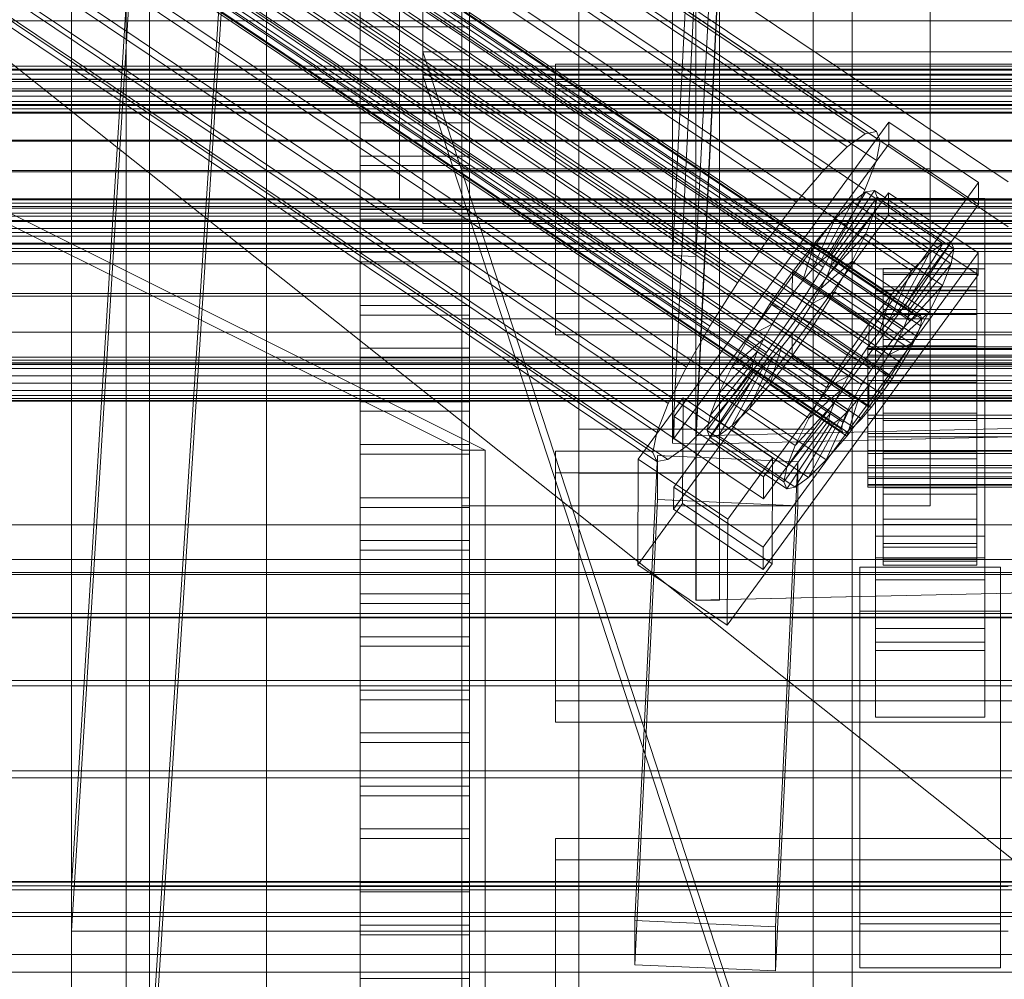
# Model space of a CAD drawing. Header units: millimetres. Extents: x -4395 to 65662, y -65530 to 6847.
# Tile 198 of 256: x -257 to -130, y -35399 to -35276. Entities that reach past the tile are written whole.
import ezdxf

# ---------------------------------------------------------------- set-up
doc = ezdxf.new("R2010")
doc.units = ezdxf.units.MM
for name, color, linetype, lineweight in [('COTAS_O', 1, 'Continuous', 0), ('frontal_briquetadora', 7, 'Continuous', 0), ('frontal_C01', 7, 'Continuous', 0), ('frontal_C02', 7, 'Continuous', 0), ('frontal_C03', 7, 'Continuous', 0), ('frontal_C04', 7, 'Continuous', 0), ('frontal_C05', 7, 'Continuous', 0), ('frontal_CHUTE_GRIZZLY_SEPARADOR', 7, 'Continuous', 0), ('frontal_mix-C02', 7, 'Continuous', 0), ('frontal_secador', 7, 'Continuous', 0)]:
    doc.layers.add(name, color=color, linetype=linetype, lineweight=lineweight)
doc.dimstyles.new('R19_100', dxfattribs={"dimtxt": 250, "dimasz": 150, "dimexe": 150, "dimexo": 80, "dimgap": 100, "dimtad": 1, "dimtih": 1, "dimtoh": 1, "dimdsep": 46, "dimcen": 0.09, "dimadec": 0, "dimazin": 0, "dimtfac": 1, "dimtdec": 4, "dimtofl": 0, "dimtmove": 0, "dimatfit": 3, "dimfxl": 1, "dimtolj": 1, "dimtzin": 0, "dimarcsym": 0})

# ---------------------------------------------------------------- blocks, each defined once
blk = doc.blocks.new('DIM_R33_45')
at = {"layer": 'COTAS_O'}
for p, q in [((-1850, -34800), (-1850, -35500)), ((-150, -34800), (-150, -35500)), ((-1850, -35500), (-1700, -35455)), ((-150, -35500), (-300, -35455)), ((-150, -35500), (-1850, -35500)), ((-1850, -35500), (-1700, -35545)), ((-150, -35500), (-300, -35545))]:
    blk.add_line(p, q, dxfattribs=at)
blk.add_text('1700 O', height=250, rotation=180, dxfattribs=at).set_placement((-1000, -35600))
blk = doc.blocks.new('DIM_R33_49')
at = {"layer": 'COTAS_O'}
for p, q in [((-1480, -35300), (-1330, -35255)), ((490, -35300), (340, -35255)), ((-1480, -36000), (-1480, -35300)), ((-1480, -35300), (490, -35300)), ((-1480, -35300), (-1330, -35345)), ((490, -35300), (340, -35345)), ((490, -36000), (490, -35300))]:
    blk.add_line(p, q, dxfattribs=at)
blk.add_text('1970 O', height=250, dxfattribs=at).set_placement((-495, -35200))
blk = doc.blocks.new('DIM_R33_51')
at = {"layer": 'COTAS_O'}
for p, q in [((-1400, -35300), (-1250, -35255)), ((1400, -35300), (1250, -35255)), ((-1400, -36000), (-1400, -35300)), ((-1400, -35300), (1400, -35300)), ((-1400, -35300), (-1250, -35345)), ((1400, -35300), (1250, -35345)), ((1400, -36000), (1400, -35300))]:
    blk.add_line(p, q, dxfattribs=at)
blk.add_text('2800 O', height=250, dxfattribs=at).set_placement((0, -35200))

msp = doc.modelspace()

# ---------------------------------------------------------------- linework, layer by layer
at = {"layer": 'frontal_briquetadora'}
msp.add_line((-674.804, -34950), (340, -35756.525), dxfattribs=at)
at = {"layer": 'frontal_C01'}
for p, q in [((-250, -33252.594), (-250, -35948.128)), ((-250, -35952.922), (-250, -33257.389)), ((-332.629, -35166.609), (-148.32, -35290.478)), ((-331.181, -35166.344), (-146.872, -35290.214)), ((-330.692, -35167.52), (-146.383, -35291.389)), ((-334.938, -35168.295), (-150.629, -35292.165)), ((-355.53, -35170.172), (-141.731, -35313.861)), ((-355.017, -35170.079), (-141.218, -35313.767)), ((-354.844, -35170.495), (-141.045, -35314.183)), ((-331.197, -35170.055), (-146.887, -35293.925)), ((-356.348, -35170.77), (-142.549, -35314.458)), ((-355.022, -35171.393), (-141.224, -35315.082)), ((-337.95, -35171.289), (-153.641, -35295.158)), ((-357.415, -35171.831), (-143.617, -35315.519)), ((-355.541, -35172.713), (-141.742, -35316.401)), ((-358.659, -35173.282), (-144.861, -35316.971)), ((-332.659, -35173.778), (-148.35, -35297.647)), ((-146.196, -35318.714), (-359.995, -35175.026)), ((-356.363, -35174.362), (-142.565, -35318.051)), ((-341.461, -35175.386), (-157.152, -35299.255)), ((-357.434, -35176.23), (-143.635, -35319.919)), ((-361.332, -35176.942), (-147.533, -35320.631)), ((-362.578, -35178.901), (-148.779, -35322.59)), ((-358.68, -35178.19), (-144.881, -35321.878)), ((-334.981, -35178.434), (-150.672, -35302.303)), ((-360.017, -35180.106), (-146.218, -35323.795)), ((-160.922, -35304.176), (-345.231, -35180.306)), ((-363.648, -35180.77), (-149.85, -35324.458)), ((-361.352, -35181.85), (-147.554, -35325.538)), ((-364.471, -35182.419), (-150.672, -35326.108)), ((-364.989, -35183.738), (-151.191, -35327.427)), ((-363.664, -35184.362), (-149.865, -35328.05)), ((-362.596, -35183.301), (-148.798, -35326.99)), ((-338.003, -35183.706), (-153.694, -35307.576)), ((-365.168, -35184.637), (-151.369, -35328.325)), ((-364.995, -35185.053), (-151.196, -35328.742)), ((-364.482, -35184.96), (-150.683, -35328.648)), ((-349.002, -35185.715), (-164.693, -35309.585)), ((-341.52, -35189.236), (-157.211, -35313.105)), ((-200, -35294.985), (-200, -35189.801)), ((-352.519, -35191.245), (-168.21, -35315.114)), ((-345.291, -35194.645), (-160.982, -35318.514)), ((-200, -35300.741), (-200, -35195.557)), ((-355.541, -35196.517), (-171.232, -35320.386)), ((-349.061, -35199.565), (-164.752, -35323.435)), ((-357.863, -35201.173), (-173.554, -35325.042)), ((-140, -35202.381), (-140, -35294.985)), ((-352.572, -35203.662), (-168.263, -35327.531)), ((-359.326, -35204.896), (-175.016, -35328.765)), ((-355.584, -35206.656), (-171.275, -35330.525)), ((-359.83, -35207.431), (-175.521, -35331.3)), ((-357.893, -35208.342), (-173.584, -35332.211)), ((-140, -35208.137), (-140, -35300.741)), ((-359.341, -35208.607), (-175.032, -35332.476)), ((-200, -35314.171), (-200, -35208.987)), ((-140, -35221.568), (-140, -35314.171)), ((-228.298, -35230.562), (-250, -35565.924)), ((-130, -35296.626), (-228.298, -35230.562)), ((-200, -35232.971), (-200, -35338.155)), ((-250, -35571.683), (-228.298, -35236.321)), ((-228.298, -35236.321), (-130, -35302.385)), ((-140, -35338.155), (-140, -35245.551)), ((-185, -35647.71), (-185, -35248.325)), ((-155, -35248.325), (-155, -35647.71)), ((-185, -35253.97), (-185, -35653.355)), ((-155, -35653.355), (-155, -35253.97)), ((-311.15, -35276.019), (311.15, -35276.019)), ((450, -35282.323), (-450, -35282.323)), ((-172.809, -35326.71), (-145.277, -35288.999)), ((-145.289, -35291.822), (-145.277, -35288.999)), ((-145.277, -35288.999), (-133.809, -35296.706)), ((-148.32, -35290.478), (-146.872, -35290.214)), ((-146.872, -35290.214), (-146.383, -35291.389)), ((-150.629, -35292.165), (-148.32, -35290.478)), ((-146.383, -35291.389), (-146.887, -35293.925)), ((-145.289, -35291.822), (-172.821, -35329.533)), ((-153.641, -35295.158), (-150.629, -35292.165)), ((-133.821, -35299.529), (-145.289, -35291.822)), ((-146.887, -35293.925), (-148.35, -35297.647)), ((-140, -35294.985), (-200, -35294.985)), ((-200, -35294.985), (-200, -35300.741)), ((-157.152, -35299.255), (-153.641, -35295.158)), ((-140, -35300.741), (-140, -35294.985)), ((-133.809, -35296.706), (-161.341, -35334.418)), ((-152.686, -35306.059), (-147.143, -35297.74)), ((-148.35, -35297.647), (-150.672, -35302.303)), ((-147.143, -35297.74), (-148.226, -35297.938)), ((-147.143, -35297.74), (-137.313, -35304.347)), ((-146.777, -35298.62), (-147.143, -35297.74)), ((-133.809, -35296.706), (-133.821, -35299.529)), ((-172.847, -35335.742), (-145.315, -35298.031)), ((-153.199, -35306.153), (-148.226, -35297.938)), ((-152.513, -35306.476), (-146.777, -35298.62)), ((-148.226, -35297.938), (-149.953, -35299.2)), ((-148.226, -35297.938), (-138.396, -35304.544)), ((-147.155, -35300.516), (-146.777, -35298.62)), ((-147, -35301.583), (-147, -35298.76)), ((-147, -35298.76), (-133, -35298.76)), ((-147, -35344.808), (-147, -35298.76)), ((-146.777, -35298.62), (-136.948, -35305.226)), ((-145.327, -35300.854), (-145.315, -35298.031)), ((-145.315, -35298.031), (-133.847, -35305.739)), ((-133, -35298.76), (-133, -35301.583)), ((-133, -35298.76), (-133, -35344.808)), ((-161.353, -35337.24), (-133.821, -35299.529)), ((-160.922, -35304.176), (-157.152, -35299.255)), ((-154.017, -35306.751), (-149.953, -35299.2)), ((-149.953, -35299.2), (-152.207, -35301.439)), ((-149.953, -35299.2), (-140.123, -35305.806)), ((-140, -35300.741), (-200, -35300.741)), ((-200, -35300.741), (-200, -35314.171)), ((-145.327, -35300.854), (-172.859, -35338.565)), ((-155.085, -35307.812), (-152.207, -35301.439)), ((-152.207, -35301.439), (-154.833, -35304.503)), ((-152.692, -35307.374), (-147.155, -35300.516)), ((-152.207, -35301.439), (-142.377, -35308.045)), ((-148.249, -35303.301), (-147.155, -35300.516)), ((-147.155, -35300.516), (-137.325, -35307.122)), ((-133, -35301.583), (-147, -35301.583)), ((-147, -35301.583), (-147, -35347.631)), ((-133.859, -35308.561), (-145.327, -35300.854)), ((-140, -35314.171), (-140, -35300.741)), ((-133, -35347.631), (-133, -35301.583)), ((-150.672, -35302.303), (-153.694, -35307.576)), ((-164.693, -35309.585), (-160.922, -35304.176)), ((-153.21, -35308.693), (-148.249, -35303.301)), ((-149.985, -35306.784), (-148.249, -35303.301)), ((-148.249, -35303.301), (-138.419, -35309.907)), ((450, -35304.61), (-450, -35304.61)), ((-154.833, -35304.503), (-157.653, -35308.184)), ((-156.329, -35309.263), (-154.833, -35304.503)), ((-154.833, -35304.503), (-145.003, -35311.11)), ((-138.396, -35304.544), (-143.369, -35312.76)), ((-137.313, -35304.347), (-142.856, -35312.666)), ((-136.948, -35305.226), (-142.683, -35313.082)), ((-140.123, -35305.806), (-138.396, -35304.544)), ((-138.396, -35304.544), (-137.313, -35304.347)), ((-136.948, -35305.226), (-137.325, -35307.122)), ((-137.313, -35304.347), (-136.948, -35305.226)), ((-133.847, -35305.739), (-161.379, -35343.45)), ((-155.085, -35307.812), (-154.017, -35306.751)), ((-154.017, -35306.751), (-153.199, -35306.153)), ((-144.188, -35313.357), (-154.017, -35306.751)), ((-153.199, -35306.153), (-152.686, -35306.059)), ((-143.369, -35312.76), (-153.199, -35306.153)), ((-152.513, -35306.476), (-152.692, -35307.374)), ((-142.856, -35312.666), (-152.686, -35306.059)), ((-152.686, -35306.059), (-152.513, -35306.476)), ((-142.683, -35313.082), (-152.513, -35306.476)), ((-140.123, -35305.806), (-144.188, -35313.357)), ((-142.377, -35308.045), (-140.123, -35305.806)), ((-133.847, -35305.739), (-133.859, -35308.561)), ((-153.694, -35307.576), (-157.211, -35313.105)), ((-156.329, -35309.263), (-155.085, -35307.812)), ((-145.255, -35314.418), (-155.085, -35307.812)), ((-154.033, -35310.343), (-149.985, -35306.784)), ((-152.692, -35307.374), (-153.21, -35308.693)), ((-142.862, -35313.981), (-152.692, -35307.374)), ((-152.246, -35310.728), (-149.985, -35306.784)), ((-149.985, -35306.784), (-140.156, -35313.39)), ((-147, -35310.615), (-147, -35307.792)), ((-147, -35307.792), (-133, -35307.792)), ((-147, -35353.84), (-147, -35307.792)), ((-146, -35317.755), (-146, -35307.758)), ((-146, -35307.758), (-146, -35308.285)), ((-146, -35307.758), (-134, -35307.758)), ((-146, -35308.525), (-146, -35307.758)), ((-137.325, -35307.122), (-142.862, -35313.981)), ((-137.325, -35307.122), (-138.419, -35309.907)), ((-134, -35308.285), (-134, -35307.758)), ((-134, -35307.758), (-134, -35317.755)), ((-134, -35307.758), (-134, -35308.525)), ((-133, -35307.792), (-133, -35310.615)), ((-133, -35307.792), (-133, -35353.84)), ((-161.391, -35346.272), (-133.859, -35308.561)), ((-157.653, -35308.184), (-160.474, -35312.23)), ((-157.653, -35308.184), (-157.665, -35311.007)), ((-157.665, -35311.007), (-156.329, -35309.263)), ((-147.823, -35314.79), (-157.653, -35308.184)), ((-146.499, -35315.869), (-156.329, -35309.263)), ((-153.21, -35308.693), (-154.033, -35310.343)), ((-143.38, -35315.3), (-153.21, -35308.693)), ((-146, -35318.005), (-146, -35308.285)), ((-146, -35308.285), (-146, -35310.071)), ((-146, -35308.285), (-134, -35308.285)), ((-146, -35318.118), (-146, -35308.525)), ((-146, -35308.525), (-134, -35308.525)), ((-146, -35310.534), (-146, -35308.525)), ((-142.377, -35308.045), (-145.255, -35314.418)), ((-145.003, -35311.11), (-142.377, -35308.045)), ((-134, -35310.071), (-134, -35308.285)), ((-134, -35308.285), (-134, -35318.005)), ((-134, -35308.525), (-134, -35318.118)), ((-134, -35308.525), (-134, -35310.534)), ((-168.21, -35315.114), (-164.693, -35309.585)), ((-154.033, -35310.343), (-155.103, -35312.211)), ((-144.203, -35316.95), (-154.033, -35310.343)), ((-146, -35318.851), (-146, -35310.071)), ((-146, -35310.071), (-146, -35312.994)), ((-146, -35310.071), (-134, -35310.071)), ((-146, -35319.07), (-146, -35310.534)), ((-146, -35310.534), (-134, -35310.534)), ((-146, -35313.648), (-146, -35310.534)), ((-138.419, -35309.907), (-143.38, -35315.3)), ((-138.419, -35309.907), (-140.156, -35313.39)), ((-134, -35312.994), (-134, -35310.071)), ((-134, -35310.071), (-134, -35318.851)), ((-134, -35310.534), (-134, -35319.07)), ((-134, -35310.534), (-134, -35313.648)), ((-159.001, -35312.923), (-157.665, -35311.007)), ((-157.665, -35311.007), (-147.835, -35317.613)), ((-155.103, -35312.211), (-152.246, -35310.728)), ((-154.877, -35314.863), (-152.246, -35310.728)), ((-152.246, -35310.728), (-142.416, -35317.334)), ((-147.823, -35314.79), (-145.003, -35311.11)), ((-133, -35310.615), (-147, -35310.615)), ((-147, -35310.615), (-147, -35356.663)), ((-145.003, -35311.11), (-146.499, -35315.869)), ((-133, -35356.663), (-133, -35310.615)), ((-160.474, -35312.23), (-163.105, -35316.366)), ((-159.001, -35312.923), (-160.474, -35312.23)), ((-160.474, -35312.23), (-150.644, -35318.837)), ((-160.247, -35314.882), (-159.001, -35312.923)), ((-149.171, -35319.53), (-159.001, -35312.923)), ((-155.103, -35312.211), (-156.35, -35314.171)), ((-145.274, -35318.818), (-155.103, -35312.211)), ((-146, -35320.235), (-146, -35312.994)), ((-146, -35312.994), (-146, -35316.854)), ((-146, -35312.994), (-134, -35312.994)), ((-143.369, -35312.76), (-144.188, -35313.357)), ((-142.856, -35312.666), (-143.369, -35312.76)), ((-142.683, -35313.082), (-142.856, -35312.666)), ((-134, -35316.854), (-134, -35312.994)), ((-134, -35312.994), (-134, -35320.235)), ((-140, -35314.171), (-200, -35314.171)), ((-200, -35314.171), (-200, -35338.155)), ((-157.211, -35313.105), (-160.982, -35318.514)), ((-156.35, -35314.171), (-157.686, -35316.087)), ((-156.35, -35314.171), (-154.877, -35314.863)), ((-146.52, -35320.777), (-156.35, -35314.171)), ((-146, -35320.545), (-146, -35313.648)), ((-146, -35313.648), (-134, -35313.648)), ((-146, -35317.656), (-146, -35313.648)), ((-144.188, -35313.357), (-145.255, -35314.418)), ((-140.156, -35313.39), (-144.203, -35316.95)), ((-143.38, -35315.3), (-142.862, -35313.981)), ((-142.862, -35313.981), (-142.683, -35313.082)), ((-142.549, -35314.458), (-141.731, -35313.861)), ((-140.156, -35313.39), (-142.416, -35317.334)), ((-141.731, -35313.861), (-141.218, -35313.767)), ((-141.045, -35314.183), (-141.224, -35315.082)), ((-141.218, -35313.767), (-141.045, -35314.183)), ((-140, -35338.155), (-140, -35314.171)), ((-134, -35313.648), (-134, -35320.545)), ((-134, -35313.648), (-134, -35317.656)), ((-171.232, -35320.386), (-168.21, -35315.114)), ((-160.247, -35314.882), (-163.105, -35316.366)), ((-161.318, -35316.751), (-160.247, -35314.882)), ((-150.417, -35321.489), (-160.247, -35314.882)), ((-157.698, -35318.91), (-154.877, -35314.863)), ((-154.877, -35314.863), (-145.047, -35321.47)), ((-150.644, -35318.837), (-147.823, -35314.79)), ((-147.835, -35317.613), (-147.823, -35314.79)), ((-145.255, -35314.418), (-146.499, -35315.869)), ((-144.861, -35316.971), (-143.617, -35315.519)), ((-144.203, -35316.95), (-143.38, -35315.3)), ((-143.617, -35315.519), (-142.549, -35314.458)), ((-141.224, -35315.082), (-141.742, -35316.401)), ((-450, -35315.9), (450, -35315.9)), ((-163.105, -35316.366), (-165.365, -35320.31)), ((-161.318, -35316.751), (-165.365, -35320.31)), ((-163.105, -35316.366), (-153.275, -35322.973)), ((-162.14, -35318.4), (-161.318, -35316.751)), ((-151.488, -35323.357), (-161.318, -35316.751)), ((-157.686, -35316.087), (-159.022, -35317.831)), ((-157.686, -35316.087), (-157.698, -35318.91)), ((-147.856, -35322.694), (-157.686, -35316.087)), ((-146.499, -35315.869), (-147.835, -35317.613)), ((-146, -35322.064), (-146, -35316.854)), ((-146, -35316.854), (-146, -35321.389)), ((-146, -35316.854), (-134, -35316.854)), ((-141.742, -35316.401), (-142.565, -35318.051)), ((-134, -35321.389), (-134, -35316.854)), ((-134, -35316.854), (-134, -35322.064)), ((-159.022, -35317.831), (-160.518, -35322.59)), ((-159.022, -35317.831), (-160.266, -35319.282)), ((-149.192, -35324.437), (-159.022, -35317.831)), ((-147.835, -35317.613), (-149.171, -35319.53)), ((-148, -35318.118), (-148, -35317.755)), ((-148, -35317.755), (-148, -35318.005)), ((-148, -35317.755), (148, -35317.755)), ((-148, -35318.005), (-148, -35318.851)), ((-148, -35318.005), (148, -35318.005)), ((-146.196, -35318.714), (-144.861, -35316.971)), ((-146, -35322.443), (-146, -35317.656)), ((-146, -35317.656), (-134, -35317.656)), ((-146, -35322.283), (-146, -35317.656)), ((-146, -35318.005), (-146, -35317.755)), ((-134, -35317.755), (-146, -35317.755)), ((-146, -35317.755), (-146, -35318.118)), ((-146, -35318.851), (-146, -35318.005)), ((-134, -35318.005), (-146, -35318.005)), ((-145.274, -35318.818), (-144.203, -35316.95)), ((-142.416, -35317.334), (-145.274, -35318.818)), ((-142.416, -35317.334), (-145.047, -35321.47)), ((-142.565, -35318.051), (-143.635, -35319.919)), ((-134, -35317.656), (-134, -35322.443)), ((-134, -35317.656), (-134, -35322.283)), ((-134, -35317.755), (-134, -35318.005)), ((-134, -35318.118), (-134, -35317.755)), ((-134, -35318.005), (-134, -35318.851)), ((-162.14, -35318.4), (-167.102, -35323.793)), ((-160.982, -35318.514), (-164.752, -35323.435)), ((-160.266, -35319.282), (-163.144, -35325.655)), ((-162.659, -35319.719), (-162.14, -35318.4)), ((-152.311, -35325.007), (-162.14, -35318.4)), ((-160.266, -35319.282), (-161.333, -35320.343)), ((-160.518, -35322.59), (-157.698, -35318.91)), ((-150.436, -35325.889), (-160.266, -35319.282)), ((-157.698, -35318.91), (-147.868, -35325.516)), ((-153.275, -35322.973), (-150.644, -35318.837)), ((-150.644, -35318.837), (-149.171, -35319.53)), ((-148, -35319.07), (-148, -35318.118)), ((-148, -35318.118), (148, -35318.118)), ((-148, -35318.851), (-148, -35320.235)), ((-148, -35318.851), (148, -35318.851)), ((-148, -35320.545), (-148, -35319.07)), ((-148, -35319.07), (148, -35319.07)), ((-147.533, -35320.631), (-146.196, -35318.714)), ((-146.52, -35320.777), (-145.274, -35318.818)), ((-134, -35318.118), (-146, -35318.118)), ((-146, -35318.118), (-146, -35319.07)), ((-146, -35320.235), (-146, -35318.851)), ((-134, -35318.851), (-146, -35318.851)), ((-134, -35319.07), (-146, -35319.07)), ((-146, -35319.07), (-146, -35320.545)), ((-134, -35319.07), (-134, -35318.118)), ((-134, -35318.851), (-134, -35320.235)), ((-134, -35320.545), (-134, -35319.07)), ((-173.554, -35325.042), (-171.232, -35320.386)), ((-162.837, -35320.618), (-168.573, -35328.474)), ((-162.659, -35319.719), (-168.196, -35326.578)), ((-165.365, -35320.31), (-167.102, -35323.793)), ((-161.333, -35320.343), (-165.397, -35327.894)), ((-165.365, -35320.31), (-155.535, -35326.916)), ((-162.837, -35320.618), (-162.659, -35319.719)), ((-162.664, -35321.034), (-162.837, -35320.618)), ((-153.008, -35327.224), (-162.837, -35320.618)), ((-152.829, -35326.326), (-162.659, -35319.719)), ((-161.333, -35320.343), (-162.151, -35320.941)), ((-151.503, -35326.949), (-161.333, -35320.343)), ((-149.171, -35319.53), (-150.417, -35321.489)), ((-148.779, -35322.59), (-147.533, -35320.631)), ((-148, -35320.235), (-148, -35322.064)), ((-148, -35320.235), (148, -35320.235)), ((-148, -35322.443), (-148, -35320.545)), ((-148, -35320.545), (148, -35320.545)), ((-146, -35322.064), (-146, -35320.235)), ((-134, -35320.235), (-146, -35320.235)), ((-134, -35320.545), (-146, -35320.545)), ((-146, -35320.545), (-146, -35322.443)), ((-143.635, -35319.919), (-144.881, -35321.878)), ((-134, -35320.235), (-134, -35322.064)), ((-134, -35322.443), (-134, -35320.545)), ((-162.664, -35321.034), (-168.208, -35329.354)), ((-162.151, -35320.941), (-167.125, -35329.156)), ((-162.151, -35320.941), (-162.664, -35321.034)), ((-152.835, -35327.641), (-162.664, -35321.034)), ((-152.321, -35327.547), (-162.151, -35320.941)), ((-153.275, -35322.973), (-150.417, -35321.489)), ((-150.417, -35321.489), (-151.488, -35323.357)), ((-145.047, -35321.47), (-147.868, -35325.516)), ((-147.856, -35322.694), (-146.52, -35320.777)), ((-145.047, -35321.47), (-146.52, -35320.777)), ((-144.881, -35321.878), (-146.218, -35323.795)), ((-146, -35321.389), (-146, -35324.212)), ((-134, -35321.389), (-146, -35321.389)), ((-146, -35321.389), (-146, -35326.29)), ((-134, -35324.212), (-134, -35321.389)), ((-134, -35326.29), (-134, -35321.389)), ((-163.144, -35325.655), (-160.518, -35322.59)), ((-160.518, -35322.59), (-150.688, -35329.197)), ((-155.535, -35326.916), (-153.275, -35322.973)), ((-149.85, -35324.458), (-148.779, -35322.59)), ((-149.192, -35324.437), (-147.856, -35322.694)), ((-148, -35322.064), (-148, -35324.212)), ((-148, -35322.064), (148, -35322.064)), ((-148, -35324.635), (-148, -35322.443)), ((-148, -35322.443), (148, -35322.443)), ((-147.868, -35325.516), (-147.856, -35322.694)), ((-146, -35324.212), (-146, -35322.064)), ((-134, -35322.064), (-146, -35322.064)), ((-146, -35324.635), (-146, -35322.283)), ((-146, -35322.283), (-134, -35322.283)), ((-146, -35327.215), (-146, -35322.283)), ((-134, -35322.443), (-146, -35322.443)), ((-146, -35322.443), (-146, -35324.635)), ((-134, -35322.064), (-134, -35324.212)), ((-134, -35322.283), (-134, -35324.635)), ((-134, -35322.283), (-134, -35327.215)), ((-134, -35324.635), (-134, -35322.443)), ((-177.394, -35332.149), (-171.658, -35324.292)), ((-171.715, -35337.84), (-171.658, -35324.292)), ((-171.658, -35324.292), (-160.19, -35332)), ((-164.752, -35323.435), (-168.263, -35327.531)), ((-167.102, -35323.793), (-168.196, -35326.578)), ((-167.102, -35323.793), (-157.272, -35330.399)), ((-155.535, -35326.916), (-151.488, -35323.357)), ((-151.488, -35323.357), (-152.311, -35325.007)), ((-148, -35324.212), (-148, -35326.533)), ((148, -35324.212), (-148, -35324.212)), ((-146.218, -35323.795), (-147.554, -35325.538)), ((-146, -35324.212), (-134, -35324.212)), ((-146, -35326.533), (-146, -35324.212)), ((-134, -35324.212), (-134, -35326.533)), ((-175.016, -35328.765), (-173.554, -35325.042)), ((-165.397, -35327.894), (-163.144, -35325.655)), ((-163.144, -35325.655), (-153.314, -35332.261)), ((-157.272, -35330.399), (-152.311, -35325.007)), ((-152.311, -35325.007), (-152.829, -35326.326)), ((-150.688, -35329.197), (-149.192, -35324.437)), ((-147.868, -35325.516), (-150.688, -35329.197)), ((-150.672, -35326.108), (-149.85, -35324.458)), ((-150.436, -35325.889), (-149.192, -35324.437)), ((-147.554, -35325.538), (-148.798, -35326.99)), ((-148, -35326.971), (-148, -35324.635)), ((-148, -35324.635), (148, -35324.635)), ((-134, -35324.635), (-146, -35324.635)), ((-146, -35324.635), (-146, -35326.971)), ((-134, -35326.971), (-134, -35324.635)), ((-172.809, -35326.71), (-172.821, -35329.533)), ((-161.341, -35334.418), (-172.809, -35326.71)), ((-168.196, -35326.578), (-168.573, -35328.474)), ((-168.196, -35326.578), (-158.366, -35333.184)), ((-158.366, -35333.184), (-152.829, -35326.326)), ((-157.272, -35330.399), (-155.535, -35326.916)), ((-153.314, -35332.261), (-150.436, -35325.889)), ((-152.829, -35326.326), (-153.008, -35327.224)), ((-151.503, -35326.949), (-150.436, -35325.889)), ((-151.191, -35327.427), (-150.672, -35326.108)), ((-148, -35326.533), (-148, -35328.869)), ((-148, -35326.533), (148, -35326.533)), ((-146, -35326.533), (-146, -35326.29)), ((-146, -35326.29), (-146, -35331.222)), ((-146, -35326.29), (-134, -35326.29)), ((-146, -35328.869), (-146, -35326.533)), ((-134, -35326.533), (-146, -35326.533)), ((-134, -35331.222), (-134, -35326.29)), ((-134, -35326.29), (-134, -35326.533)), ((-134, -35326.533), (-134, -35328.869)), ((-168.263, -35327.531), (-171.275, -35330.525)), ((-167.125, -35329.156), (-165.397, -35327.894)), ((-165.397, -35327.894), (-155.567, -35334.501)), ((-158.743, -35335.081), (-153.008, -35327.224)), ((-158.378, -35335.96), (-152.835, -35327.641)), ((-157.295, -35335.762), (-152.321, -35327.547)), ((-155.567, -35334.501), (-151.503, -35326.949)), ((-153.008, -35327.224), (-152.835, -35327.641)), ((-152.835, -35327.641), (-152.321, -35327.547)), ((-152.321, -35327.547), (-151.503, -35326.949)), ((-151.369, -35328.325), (-151.191, -35327.427)), ((-149.865, -35328.05), (-150.683, -35328.648)), ((-148.798, -35326.99), (-149.865, -35328.05)), ((-148, -35329.292), (-148, -35326.971)), ((-148, -35326.971), (148, -35326.971)), ((-146, -35326.971), (-146, -35327.215)), ((-134, -35326.971), (-146, -35326.971)), ((-146, -35326.971), (-146, -35329.292)), ((-146, -35327.215), (-134, -35327.215)), ((-146, -35332.115), (-146, -35327.215)), ((-134, -35327.215), (-134, -35326.971)), ((-134, -35329.292), (-134, -35326.971)), ((-134, -35327.215), (-134, -35332.115)), ((-185, -35333.946), (-185, -35328.3)), ((-185, -35328.3), (-155, -35328.3)), ((-185, -35728.153), (-185, -35328.3)), ((-175.521, -35331.3), (-175.016, -35328.765)), ((-168.573, -35328.474), (-168.208, -35329.354)), ((-168.573, -35328.474), (-158.743, -35335.081)), ((-168.208, -35329.354), (-167.125, -35329.156)), ((-168.208, -35329.354), (-158.378, -35335.96)), ((-167.125, -35329.156), (-157.295, -35335.762)), ((-155, -35328.3), (-155, -35333.946)), ((-155, -35328.3), (-155, -35728.153)), ((-150.688, -35329.197), (-153.314, -35332.261)), ((-151.196, -35328.742), (-151.369, -35328.325)), ((-150.683, -35328.648), (-151.196, -35328.742)), ((-148, -35328.869), (-148, -35331.061)), ((-148, -35328.869), (148, -35328.869)), ((-148, -35331.441), (-148, -35329.292)), ((-148, -35329.292), (148, -35329.292)), ((-146, -35331.061), (-146, -35328.869)), ((-146, -35328.869), (-146, -35331.222)), ((-134, -35328.869), (-146, -35328.869)), ((-146, -35329.292), (-146, -35332.115)), ((-134, -35329.292), (-146, -35329.292)), ((-146, -35329.292), (-146, -35331.441)), ((-134, -35331.222), (-134, -35328.869)), ((-134, -35328.869), (-134, -35331.061)), ((-134, -35332.115), (-134, -35329.292)), ((-134, -35331.441), (-134, -35329.292)), ((-171.275, -35330.525), (-173.584, -35332.211)), ((-172.821, -35329.533), (-161.353, -35337.24)), ((-158.366, -35333.184), (-157.272, -35330.399)), ((-177.811, -35391.262), (-174.943, -35331.699)), ((-175.032, -35332.476), (-175.521, -35331.3)), ((-174.943, -35337.345), (-174.943, -35331.699)), ((-174.943, -35331.699), (-156.962, -35332.495)), ((-148, -35331.061), (-148, -35332.959)), ((-148, -35331.061), (148, -35331.061)), ((-148, -35333.269), (-148, -35331.441)), ((-148, -35331.441), (148, -35331.441)), ((-146, -35332.959), (-146, -35331.061)), ((-146, -35331.061), (-146, -35335.849)), ((-134, -35331.061), (-146, -35331.061)), ((-146, -35331.222), (-146, -35335.849)), ((-146, -35331.222), (-134, -35331.222)), ((-146, -35331.441), (-146, -35336.65)), ((-134, -35331.441), (-146, -35331.441)), ((-146, -35331.441), (-146, -35333.269)), ((-134, -35335.849), (-134, -35331.061)), ((-134, -35331.061), (-134, -35332.959)), ((-134, -35335.849), (-134, -35331.222)), ((-134, -35336.65), (-134, -35331.441)), ((-134, -35333.269), (-134, -35331.441)), ((-177.394, -35332.149), (-177.451, -35345.697)), ((-165.926, -35339.856), (-177.394, -35332.149)), ((-173.584, -35332.211), (-175.032, -35332.476)), ((-160.19, -35332), (-165.926, -35339.856)), ((-160.19, -35332), (-160.247, -35345.548)), ((-156.962, -35332.495), (-159.83, -35392.059)), ((-158.743, -35335.081), (-158.366, -35333.184)), ((-156.962, -35332.495), (-156.962, -35338.142)), ((-153.314, -35332.261), (-155.567, -35334.501)), ((-148, -35332.959), (-148, -35334.435)), ((-148, -35332.959), (148, -35332.959)), ((-146, -35332.115), (-134, -35332.115)), ((-146, -35336.65), (-146, -35332.115)), ((-146, -35334.435), (-146, -35332.959)), ((-146, -35332.959), (-146, -35339.856)), ((-134, -35332.959), (-146, -35332.959)), ((-134, -35332.115), (-134, -35336.65)), ((-134, -35339.856), (-134, -35332.959)), ((-134, -35332.959), (-134, -35334.435)), ((-155, -35333.946), (-185, -35333.946)), ((-185, -35333.946), (-185, -35733.798)), ((-161.353, -35337.24), (-161.341, -35334.418)), ((-155.567, -35334.501), (-157.295, -35335.762)), ((-155, -35733.798), (-155, -35333.946)), ((-148, -35334.654), (-148, -35333.269)), ((-148, -35333.269), (148, -35333.269)), ((-148, -35334.435), (-148, -35335.386)), ((-148, -35334.435), (148, -35334.435)), ((-146, -35333.269), (-146, -35340.51)), ((-134, -35333.269), (-146, -35333.269)), ((-146, -35333.269), (-146, -35334.654)), ((-146, -35335.386), (-146, -35334.435)), ((-146, -35334.435), (-146, -35342.971)), ((-134, -35334.435), (-146, -35334.435)), ((-134, -35340.51), (-134, -35333.269)), ((-134, -35334.654), (-134, -35333.269)), ((-134, -35342.971), (-134, -35334.435)), ((-134, -35334.435), (-134, -35335.386)), ((-172.847, -35335.742), (-172.859, -35338.565)), ((-161.379, -35343.45), (-172.847, -35335.742)), ((-158.378, -35335.96), (-158.743, -35335.081)), ((-157.295, -35335.762), (-158.378, -35335.96)), ((-148, -35335.5), (-148, -35334.654)), ((-148, -35334.654), (148, -35334.654)), ((-148, -35335.386), (-148, -35335.75)), ((-148, -35335.386), (148, -35335.386)), ((-148, -35335.75), (-148, -35335.5)), ((-148, -35335.5), (148, -35335.5)), ((-148, -35335.75), (148, -35335.75)), ((-146, -35334.654), (-146, -35343.433)), ((-134, -35334.654), (-146, -35334.654)), ((-146, -35334.654), (-146, -35335.5)), ((-146, -35335.75), (-146, -35335.386)), ((-146, -35335.386), (-146, -35344.98)), ((-134, -35335.386), (-146, -35335.386)), ((-146, -35335.5), (-146, -35345.219)), ((-134, -35335.5), (-146, -35335.5)), ((-146, -35335.5), (-146, -35335.75)), ((-146, -35335.75), (-146, -35345.747)), ((-134, -35335.75), (-146, -35335.75)), ((-134, -35343.433), (-134, -35334.654)), ((-134, -35335.5), (-134, -35334.654)), ((-134, -35344.98), (-134, -35335.386)), ((-134, -35335.386), (-134, -35335.75)), ((-134, -35345.219), (-134, -35335.5)), ((-134, -35335.75), (-134, -35335.5)), ((-134, -35345.747), (-134, -35335.75)), ((-146, -35335.849), (-146, -35339.856)), ((-146, -35335.849), (-134, -35335.849)), ((-146, -35336.65), (-134, -35336.65)), ((-146, -35340.51), (-146, -35336.65)), ((-134, -35339.856), (-134, -35335.849)), ((-134, -35336.65), (-134, -35340.51)), ((-200, -35338.155), (-140, -35338.155)), ((-177.811, -35396.908), (-174.943, -35337.345)), ((-171.715, -35337.84), (-177.451, -35345.697)), ((-156.962, -35338.142), (-174.943, -35337.345)), ((-160.247, -35345.548), (-171.715, -35337.84)), ((-159.83, -35397.705), (-156.962, -35338.142)), ((-172.859, -35338.565), (-161.391, -35346.272)), ((-165.983, -35353.404), (-165.926, -35339.856)), ((-146, -35339.856), (-146, -35342.971)), ((-146, -35339.856), (-134, -35339.856)), ((-146, -35340.51), (-134, -35340.51)), ((-146, -35343.433), (-146, -35340.51)), ((-134, -35342.971), (-134, -35339.856)), ((-134, -35340.51), (-134, -35343.433)), ((-147, -35355.591), (-147, -35342.043)), ((-147, -35342.043), (-133, -35342.043)), ((-147, -35351.636), (-147, -35342.043)), ((-133, -35342.043), (-133, -35355.591)), ((-133, -35342.043), (-133, -35351.636)), ((-146, -35342.971), (-146, -35344.98)), ((-146, -35342.971), (-134, -35342.971)), ((-134, -35344.98), (-134, -35342.971)), ((-161.391, -35346.272), (-161.379, -35343.45)), ((-146, -35343.433), (-134, -35343.433)), ((-146, -35345.219), (-146, -35343.433)), ((-134, -35343.433), (-134, -35345.219)), ((-177.451, -35345.697), (-165.983, -35353.404)), ((-165.983, -35353.404), (-160.247, -35345.548)), ((-133, -35344.808), (-147, -35344.808)), ((-147, -35344.808), (-147, -35347.631)), ((-146, -35344.98), (-146, -35345.747)), ((-146, -35344.98), (-134, -35344.98)), ((-146, -35345.219), (-134, -35345.219)), ((-146, -35345.747), (-146, -35345.219)), ((-146, -35345.747), (-134, -35345.747)), ((-134, -35345.747), (-134, -35344.98)), ((-134, -35345.219), (-134, -35345.747)), ((-133, -35347.631), (-133, -35344.808)), ((-149, -35351.64), (-149, -35345.994)), ((-149, -35345.994), (-131, -35345.994)), ((-149, -35391.659), (-149, -35345.994)), ((-131, -35345.994), (-131, -35351.64)), ((-131, -35345.994), (-131, -35391.659)), ((-147, -35347.631), (-133, -35347.631)), ((-131, -35351.64), (-149, -35351.64)), ((-149, -35397.304), (-149, -35351.64)), ((-133, -35351.636), (-147, -35351.636)), ((-147, -35351.636), (-147, -35365.184)), ((-133, -35365.184), (-133, -35351.636)), ((-131, -35397.304), (-131, -35351.64)), ((-133, -35353.84), (-147, -35353.84)), ((-147, -35353.84), (-147, -35356.663)), ((-133, -35356.663), (-133, -35353.84)), ((-133, -35355.591), (-147, -35355.591)), ((-147, -35355.591), (-147, -35365.184)), ((-133, -35365.184), (-133, -35355.591)), ((-147, -35356.663), (-133, -35356.663)), ((-147, -35365.184), (-133, -35365.184)), ((-425, -35386.353), (425, -35386.353)), ((-159.83, -35392.059), (-177.811, -35391.262)), ((-177.811, -35391.262), (-177.811, -35396.908)), ((-159.83, -35397.705), (-159.83, -35392.059)), ((-131, -35391.659), (-149, -35391.659)), ((-149, -35391.659), (-149, -35397.304)), ((-131, -35397.304), (-131, -35391.659)), ((-177.811, -35396.908), (-159.83, -35397.705)), ((-149, -35397.304), (-131, -35397.304)), ((425, -35397.865), (-425, -35397.865))]:
    msp.add_line(p, q, dxfattribs=at)
at = {"layer": 'frontal_C02'}
for p, q in [((-250, -32921.727), (-250, -35767.183)), ((-250, -35771.953), (-250, -32926.497)), ((-228.298, -35036.685), (-250, -35386.887)), ((-250, -35392.618), (-228.298, -35042.415)), ((-450, -35307.157), (450, -35307.157)), ((450, -35319.079), (-450, -35319.079)), ((450, -35340.567), (-450, -35340.567)), ((-450, -35352.489), (450, -35352.489)), ((-300, -35386.799), (300, -35386.799)), ((-250, -35386.887), (-130, -35386.887)), ((-250, -35392.618), (-250, -35386.887)), ((300, -35390.233), (-300, -35390.233)), ((300, -35390.743), (-300, -35390.743)), ((-130, -35392.618), (-250, -35392.618)), ((-300, -35395.596), (300, -35395.596))]:
    msp.add_line(p, q, dxfattribs=at)
at = {"layer": 'frontal_C03'}
for p, q in [((1270, -35281.813), (-1230, -35281.813)), ((1270, -35282.199), (-1230, -35282.199)), ((1516, -35283.505), (-1476, -35283.505)), ((1516, -35283.532), (-1476, -35283.532)), ((1270, -35282.865), (-1230, -35282.865)), ((-1230, -35283.797), (1270, -35283.797)), ((1516, -35284.974), (-1476, -35284.974)), ((1516, -35285.049), (-1476, -35285.049)), ((1270, -35284.739), (-1230, -35284.739)), ((1270, -35285.671), (-1230, -35285.671)), ((1270, -35286.337), (-1230, -35286.337)), ((1516, -35287.714), (-1476, -35287.714)), ((1516, -35287.827), (-1476, -35287.827)), ((1270, -35286.723), (-1230, -35286.723)), ((1270, -35286.87), (-1230, -35286.87)), ((-1230, -35287.297), (1270, -35287.297)), ((1516, -35291.308), (-1476, -35291.308)), ((-1476, -35291.442), (1516, -35291.442)), ((1516, -35295.21), (-1476, -35295.21)), ((1516, -35295.344), (-1476, -35295.344)), ((1516, -35298.825), (-1476, -35298.825)), ((1516, -35298.938), (-1476, -35298.938)), ((1270, -35299.355), (-1230, -35299.355)), ((1270, -35299.782), (-1230, -35299.782)), ((1516, -35301.603), (-1476, -35301.603)), ((1516, -35301.678), (-1476, -35301.678)), ((1270, -35300.654), (-1230, -35300.654)), ((1270, -35301.04), (-1230, -35301.04)), ((1270, -35301.706), (-1230, -35301.706)), ((-1230, -35302.638), (1270, -35302.638)), ((1516, -35303.12), (-1476, -35303.12)), ((1516, -35303.147), (-1476, -35303.147)), ((1270, -35303.58), (-1230, -35303.58)), ((1270, -35304.512), (-1230, -35304.512)), ((1270, -35305.178), (-1230, -35305.178)), ((1270, -35305.564), (-1230, -35305.564)), ((1270, -35310.923), (-1230, -35310.923)), ((1270, -35311.285), (-1230, -35311.285)), ((1270, -35319.495), (-1230, -35319.495)), ((1270, -35319.811), (-1230, -35319.811)), ((1270, -35319.881), (-1230, -35319.881)), ((1270, -35320.053), (-1230, -35320.053)), ((1270, -35320.547), (-1230, -35320.547)), ((-1230, -35321.479), (1270, -35321.479)), ((1270, -35322.421), (-1230, -35322.421)), ((1270, -35323.353), (-1230, -35323.353)), ((1270, -35324.019), (-1230, -35324.019)), ((1270, -35324.405), (-1230, -35324.405)), ((1270, -35324.668), (-1230, -35324.668)), ((1270, -35324.753), (-1230, -35324.753)), ((1270, -35345.002), (-1230, -35345.002)), ((1270, -35346.683), (-1230, -35346.683)), ((1270, -35346.933), (-1230, -35346.933)), ((1270, -35351.912), (-1230, -35351.912)), ((1270, -35352.402), (-1230, -35352.402)), ((1270, -35360.488), (-1230, -35360.488)), ((1270, -35361.199), (-1230, -35361.199)), ((1270, -35372.081), (-1230, -35372.081)), ((1270, -35372.986), (-1230, -35372.986)), ((1270, -35386.246), (-1230, -35386.246)), ((1270, -35387.31), (-1230, -35387.31))]:
    msp.add_line(p, q, dxfattribs=at)
at = {"layer": 'frontal_C04'}
for p, q in [((-225, -35487.488), (-225, -34411.606)), ((-225, -34417.244), (-225, -35493.126)), ((-250, -35516.618), (-250, -34440.737)), ((-225, -34440.737), (-225, -35516.618)), ((-225, -35634.08), (-225, -34558.198)), ((-225, -34563.836), (-225, -35639.718)), ((-250, -34605.183), (-250, -35681.065)), ((-225, -34605.183), (-225, -35681.065)), ((-213, -35245.313), (-213, -35281.021)), ((-199, -35281.021), (-199, -35245.313)), ((-213, -35287.862), (-213, -35252.153)), ((-199, -35252.153), (-199, -35287.862)), ((-213, -35257.626), (-213, -35293.334)), ((-199, -35293.334), (-199, -35257.626)), ((-213, -35300.174), (-213, -35264.466)), ((-199, -35264.466), (-199, -35300.174)), ((-213, -35269.938), (-213, -35305.647)), ((-213, -35276.779), (-213, -35269.938)), ((-199, -35305.647), (-199, -35269.938)), ((-199, -35269.938), (-199, -35276.779)), ((-213, -35276.779), (-199, -35276.779)), ((-213, -35312.487), (-213, -35276.779)), ((-199, -35276.779), (-199, -35312.487)), ((-213, -35281.021), (-199, -35281.021)), ((-213, -35281.021), (-213, -35287.862)), ((-199, -35281.021), (-199, -35287.862)), ((-199, -35282.251), (-213, -35282.251)), ((-213, -35282.251), (-213, -35317.959)), ((-213, -35289.092), (-213, -35282.251)), ((-199, -35317.959), (-199, -35282.251)), ((-199, -35282.251), (-199, -35289.092)), ((188, -35281.564), (-188, -35281.564)), ((-188, -35281.564), (-188, -35313.513)), ((-188, -35284.3), (-188, -35281.564)), ((-188, -35284.3), (188, -35284.3)), ((-188, -35316.249), (-188, -35284.3)), ((-199, -35287.862), (-213, -35287.862)), ((-213, -35289.092), (-199, -35289.092)), ((-213, -35324.8), (-213, -35289.092)), ((-199, -35289.092), (-199, -35324.8)), ((-213, -35293.334), (-199, -35293.334)), ((-213, -35293.334), (-213, -35300.174)), ((-199, -35293.334), (-199, -35300.174)), ((-199, -35294.564), (-213, -35294.564)), ((-213, -35294.564), (-213, -35330.272)), ((-213, -35301.404), (-213, -35294.564)), ((-199, -35330.272), (-199, -35294.564)), ((-199, -35294.564), (-199, -35301.404)), ((-199, -35300.174), (-213, -35300.174)), ((-213, -35301.404), (-199, -35301.404)), ((-213, -35337.113), (-213, -35301.404)), ((-199, -35301.404), (-199, -35337.113)), ((-213, -35305.647), (-199, -35305.647)), ((-213, -35305.647), (-213, -35312.487)), ((-199, -35305.647), (-199, -35312.487)), ((-199, -35306.877), (-213, -35306.877)), ((-213, -35306.877), (-213, -35342.585)), ((-213, -35313.717), (-213, -35306.877)), ((-199, -35342.585), (-199, -35306.877)), ((-199, -35306.877), (-199, -35313.717)), ((-199, -35312.487), (-213, -35312.487)), ((-213, -35313.717), (-199, -35313.717)), ((-213, -35349.425), (-213, -35313.717)), ((-199, -35313.717), (-199, -35349.425)), ((-188, -35313.513), (188, -35313.513)), ((-188, -35313.513), (-188, -35316.249)), ((188, -35316.249), (-188, -35316.249)), ((-213, -35317.959), (-199, -35317.959)), ((-213, -35317.959), (-213, -35324.8)), ((-199, -35317.959), (-199, -35324.8)), ((-199, -35319.189), (-213, -35319.189)), ((-213, -35319.189), (-213, -35354.898)), ((-213, -35326.03), (-213, -35319.189)), ((-199, -35354.898), (-199, -35319.189)), ((-199, -35319.189), (-199, -35326.03)), ((-199, -35324.8), (-213, -35324.8)), ((-213, -35326.03), (-199, -35326.03)), ((-213, -35361.738), (-213, -35326.03)), ((-199, -35326.03), (-199, -35361.738)), ((-213, -35330.272), (-199, -35330.272)), ((-213, -35330.272), (-213, -35337.113)), ((-199, -35330.272), (-199, -35337.113)), ((-199, -35331.502), (-213, -35331.502)), ((-213, -35331.502), (-213, -35367.21)), ((-213, -35338.342), (-213, -35331.502)), ((-199, -35367.21), (-199, -35331.502)), ((-199, -35331.502), (-199, -35338.342)), ((188, -35331.157), (-188, -35331.157)), ((-188, -35331.157), (-188, -35363.106)), ((-188, -35333.893), (-188, -35331.157)), ((-188, -35333.893), (188, -35333.893)), ((-188, -35365.842), (-188, -35333.893)), ((-199, -35337.113), (-213, -35337.113)), ((-213, -35338.342), (-199, -35338.342)), ((-213, -35374.051), (-213, -35338.342)), ((-199, -35338.342), (-199, -35374.051)), ((-213, -35342.585), (-199, -35342.585)), ((-213, -35342.585), (-213, -35349.425)), ((-199, -35342.585), (-199, -35349.425)), ((-199, -35343.815), (-213, -35343.815)), ((-213, -35343.815), (-213, -35379.523)), ((-213, -35350.655), (-213, -35343.815)), ((-199, -35379.523), (-199, -35343.815)), ((-199, -35343.815), (-199, -35350.655)), ((-199, -35349.425), (-213, -35349.425)), ((-213, -35350.655), (-199, -35350.655)), ((-213, -35386.363), (-213, -35350.655)), ((-199, -35350.655), (-199, -35386.363)), ((-213, -35354.898), (-199, -35354.898)), ((-213, -35354.898), (-213, -35361.738)), ((-199, -35354.898), (-199, -35361.738)), ((-199, -35356.127), (-213, -35356.127)), ((-213, -35356.127), (-213, -35391.836)), ((-213, -35362.968), (-213, -35356.127)), ((-199, -35391.836), (-199, -35356.127)), ((-199, -35356.127), (-199, -35362.968)), ((-199, -35361.738), (-213, -35361.738)), ((-213, -35362.968), (-199, -35362.968)), ((-213, -35398.676), (-213, -35362.968)), ((-199, -35362.968), (-199, -35398.676)), ((-188, -35363.106), (188, -35363.106)), ((-188, -35363.106), (-188, -35365.842)), ((188, -35365.842), (-188, -35365.842)), ((-213, -35367.21), (-199, -35367.21)), ((-213, -35367.21), (-213, -35374.051)), ((-199, -35367.21), (-199, -35374.051)), ((-199, -35368.44), (-213, -35368.44)), ((-213, -35368.44), (-213, -35404.148)), ((-213, -35375.281), (-213, -35368.44)), ((-199, -35404.148), (-199, -35368.44)), ((-199, -35368.44), (-199, -35375.281)), ((-199, -35374.051), (-213, -35374.051)), ((-213, -35375.281), (-199, -35375.281)), ((-213, -35410.989), (-213, -35375.281)), ((-199, -35375.281), (-199, -35410.989)), ((-213, -35379.523), (-199, -35379.523)), ((-213, -35379.523), (-213, -35386.363)), ((-199, -35379.523), (-199, -35386.363)), ((-199, -35380.753), (-213, -35380.753)), ((-213, -35380.753), (-213, -35416.461)), ((-213, -35387.593), (-213, -35380.753)), ((-199, -35416.461), (-199, -35380.753)), ((-199, -35380.753), (-199, -35387.593)), ((188, -35380.749), (-188, -35380.749)), ((-188, -35380.749), (-188, -35412.699)), ((-188, -35383.486), (-188, -35380.749)), ((-188, -35383.486), (188, -35383.486)), ((-188, -35415.435), (-188, -35383.486)), ((-199, -35386.363), (-213, -35386.363)), ((-213, -35387.593), (-199, -35387.593)), ((-213, -35423.302), (-213, -35387.593)), ((-199, -35387.593), (-199, -35423.302)), ((-213, -35391.836), (-199, -35391.836)), ((-213, -35391.836), (-213, -35398.676)), ((-199, -35391.836), (-199, -35398.676)), ((-199, -35393.066), (-213, -35393.066)), ((-213, -35393.066), (-213, -35428.774)), ((-213, -35399.906), (-213, -35393.066)), ((-199, -35428.774), (-199, -35393.066)), ((-199, -35393.066), (-199, -35399.906)), ((-199, -35398.676), (-213, -35398.676))]:
    msp.add_line(p, q, dxfattribs=at)
at = {"layer": 'frontal_C05'}
for p, q in [((-243, -34852), (-243, -35988)), ((-240, -35988), (-240, -34852))]:
    msp.add_line(p, q, dxfattribs=at)
at = {"layer": 'frontal_CHUTE_GRIZZLY_SEPARADOR'}
for p, q in [((-208, -34759), (-208, -35299)), ((-205, -35299), (-205, -34759)), ((-205, -35301.973), (-205, -34761.973)), ((-208, -35299), (-208, -35179)), ((-205, -35179), (-205, -35299)), ((-205, -35246.414), (-205, -35299)), ((-205, -35301.973), (-205, -35249.387)), ((-205, -35279.996), (-130, -35509)), ((-205, -35279.996), (-205, -35282.996)), ((245, -35279.996), (-205, -35279.996)), ((-205, -35282.996), (-130, -35512)), ((-205, -35282.996), (245, -35282.996)), ((-205, -35299), (-208, -35299)), ((-205, -35299), (245, -35299)), ((-205, -35299), (-205, -35301.973)), ((-205, -35299), (-122.5, -35299)), ((245, -35301.973), (-205, -35301.973)), ((-122.5, -35301.973), (-205, -35301.973))]:
    msp.add_line(p, q, dxfattribs=at)
at = {"layer": 'frontal_mix-C02'}
for p, q in [((-150, -34913.937), (-170, -35329.168)), ((-170, -35330.23), (-150, -34915)), ((-167.997, -35208.28), (-172.997, -35306.085)), ((-172.996, -35306.072), (-167.996, -35208.267)), ((-170, -35306.22), (-165, -35208.415)), ((-172.997, -35330.095), (-167.997, -35226.288)), ((-165, -35226.423), (-170, -35330.23)), ((-170, -35241.303), (-170, -35330.23)), ((-167, -35330.23), (-167, -35241.303)), ((-170, -35350.23), (-170, -35261.303)), ((-167, -35261.303), (-167, -35350.23)), ((-172.996, -35265.165), (-172.996, -35306.072)), ((-170, -35306.22), (-170, -35265.314)), ((-172.997, -35306.085), (-172.997, -35330.095)), ((-170, -35306.22), (-172.997, -35306.085)), ((-170, -35306.22), (-172.996, -35306.072)), ((-170, -35330.23), (-170, -35306.22)), ((-170, -35329.168), (170, -35321.395)), ((170, -35322.458), (-170, -35330.23)), ((170.021, -35322.458), (-169.979, -35330.23)), ((-170, -35330.23), (-170, -35329.168)), ((-170, -35330.23), (-172.997, -35330.095)), ((-170, -35330.23), (-170, -35350.23)), ((-167, -35330.23), (-170, -35330.23)), ((-170, -35330.23), (-169.979, -35330.23)), ((-169.979, -35330.23), (-169.979, -35350.23)), ((-167, -35350.23), (-167, -35330.23)), ((170, -35342.458), (-170, -35350.23)), ((-169.979, -35350.23), (170.021, -35342.458)), ((-170, -35350.23), (-167, -35350.23)), ((-170, -35350.23), (-169.979, -35350.23))]:
    msp.add_line(p, q, dxfattribs=at)
at = {"layer": 'frontal_secador'}
for p, q in [((-200, -35331), (-1245, -34810)), ((-1242, -34810), (-197, -35331)), ((-200, -35471), (-200, -35331)), ((-197, -35331), (-200, -35331)), ((-197, -35331), (-197, -35471))]:
    msp.add_line(p, q, dxfattribs=at)

# ---------------------------------------------------------------- dimensions: what is measured, and where the dimension line sits
at = {"layer": 'COTAS_O'}
for p1, p2, picture, middle in [((-150, -34800), (-1850, -34800), 'DIM_R33_45', (-1000, -35500)), ((-1480, -36000), (490, -36000), 'DIM_R33_49', (-495, -35300)), ((-1400, -36000), (1400, -36000), 'DIM_R33_51', (0, -35300))]:
    dim = msp.add_aligned_dim(p1=p1, p2=p2, distance=700, text='<> O', dimstyle='R19_100', dxfattribs=at)
    dim.commit()
    dim.dimension.update_dxf_attribs({"geometry": picture, "text_midpoint": middle})

doc.saveas('drawing.dxf')
